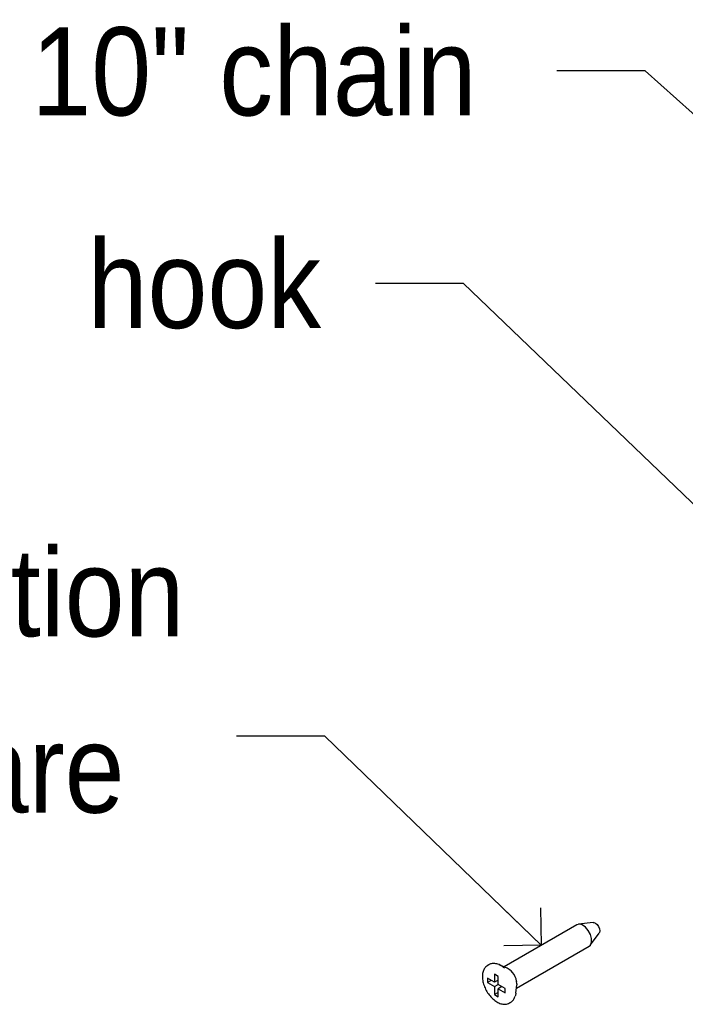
# Model space of a CAD drawing. Header units: inches. Extents: x 0.2 to 47.8, y 0.2 to 35.8.
# Tile 11 of 17: x 31.1 to 34.9, y 17.8 to 23.4. Entities that reach past the tile are written whole.
import ezdxf

# ---------------------------------------------------------------- set-up
doc = ezdxf.new("R2010")
doc.units = ezdxf.units.IN
doc.header["$MEASUREMENT"] = 0
doc.linetypes.add('SLD-Solid', pattern=[0])
doc.layers.add('NOTES', color=1, linetype='SLD-Solid')
doc.styles.add('SLDTEXTSTYLE1', font='GOTHIC.TTF', dxfattribs={"width": 0.913})
doc.styles.get("Standard").update_dxf_attribs({"font": 'GOTHIC.TTF'})
doc.dimstyles.new('SLDDIMSTYLE2', dxfattribs={"dimtxt": 0.18, "dimasz": 0.3, "dimexe": 0, "dimexo": 0.0625, "dimgap": 0, "dimtad": 0, "dimtih": 1, "dimtoh": 1, "dimdec": 0, "dimrnd": 1e-09, "dimzin": 0, "dimdsep": 46, "dimlunit": 5, "dimtxsty": 'Standard', "dimblk1": 'OPEN90', "dimblk2": 'OPEN90', "dimsah": 1, "dimcen": 0.09, "dimadec": 0, "dimazin": 0, "dimtfac": 0.3, "dimtdec": 0, "dimtofl": 0, "dimtmove": 0, "dimatfit": 3, "dimldrblk": 'OPEN90', "dimfxl": 0, "dimfrac": 2, "dimtolj": 1, "dimtzin": 0, "dimarcsym": 0})

# ---------------------------------------------------------------- blocks, each defined once
blk = doc.blocks.new('SW_NOTE_0_4')
at = {"layer": 'NOTES', "color": 0, "char_height": 0.5, "attachment_point": 1, "style": 'SLDTEXTSTYLE1'}
for s, insert in [('installation ', (-3.1809, 1.0655)), ('hardware', (-3.1809, 0.0655))]:
    blk.add_mtext(s, dxfattribs=dict(at, insert=insert))
blk = doc.blocks.new('_Open90')
at = {"color": 0, "linetype": 'ByBlock', "lineweight": -2}
for p, q in [((-0.5, 0.5), (0, 0)), ((0, 0), (-1, 0)), ((0, 0), (-0.5, -0.5))]:
    blk.add_line(p, q, dxfattribs=at)

msp = doc.modelspace()

# ---------------------------------------------------------------- linework, layer by layer
at = {"color": 7, "linetype": 'SLD-Solid', "lineweight": 25}
for p, q in [((34.2601933, 18.2810871), (33.8476366, 18.0429231)), ((34.3529848, 18.2936599), (34.2697697, 18.2841827)), ((34.3376573, 18.1665851), (34.3874787, 18.2339082)), ((33.9176309, 17.9216763), (34.3301876, 18.1598402)), ((33.7600533, 18.0541372), (33.7561484, 18.0518829)), ((33.8645181, 18.035593), (33.8207648, 18.0545911)), ((33.8143579, 17.9882049), (33.7931446, 18.000451)), ((33.7931446, 18.000451), (33.7931446, 17.955133)), ((33.8143579, 17.9428869), (33.8143579, 17.9882049)), ((33.8772434, 18.0278278), (33.8795207, 18.0258226)), ((33.8795207, 18.0258226), (33.8801188, 18.0255539)), ((33.7931446, 17.955133), (33.7539002, 17.9777883)), ((33.7539002, 17.9777883), (33.7539002, 17.9532921)), ((33.7751169, 17.9655402), (33.7539002, 17.9532921)), ((33.7539002, 17.9532921), (33.7931446, 17.9306368)), ((33.8143579, 17.9673791), (33.7931446, 17.955133)), ((33.7931446, 17.9306368), (33.8143613, 17.9428849)), ((33.7931446, 17.9306368), (33.7931446, 17.8853188)), ((33.8536023, 17.9202316), (33.8143579, 17.9428869)), ((33.8355745, 17.9306388), (33.8143579, 17.9183907)), ((33.914297, 17.892571), (33.9197253, 17.939961)), ((33.9188315, 17.9585015), (33.9187651, 17.9578493)), ((33.9187651, 17.9578493), (33.9193632, 17.9548742)), ((33.9201019, 17.9467811), (33.9197253, 17.939961)), ((33.8143579, 17.8975649), (33.7931446, 17.8853188)), ((33.7931446, 17.8853188), (33.8143579, 17.8730726)), ((33.8143579, 17.8730726), (33.8143579, 17.9183907)), ((33.8143579, 17.9183907), (33.8536023, 17.8957353)), ((33.8536023, 17.8957353), (33.8536023, 17.9202316)), ((33.8796384, 17.8379689), (33.8835432, 17.8402231))]:
    msp.add_line(p, q, dxfattribs=at)
at = {"color": 7, "linetype": 'SLD-Solid', "lineweight": 25, "flags": 128}
for points in [[(34.3301876, 18.1598402), (34.3372741, 18.1660796), (34.3438451, 18.1818732), (34.3438451, 18.2028786), (34.3372741, 18.226259), (34.3250194, 18.2488568), (34.3087361, 18.2676198), (34.2906234, 18.2800142), (34.2731275, 18.2843659), (34.2601933, 18.2810871)], [(34.3529848, 18.2936599), (34.3562767, 18.2936715), (34.3659011, 18.2903262), (34.3755256, 18.2825594), (34.3836848, 18.2715537), (34.3891366, 18.2589845), (34.391051, 18.2467654), (34.3891366, 18.2367566), (34.3874787, 18.2339082)], [(33.914297, 17.892571), (33.9118254, 17.8797945), (33.9112813, 17.8779621)]]:
    msp.add_lwpolyline(points, dxfattribs=at)
at = {"color": 7, "linetype": 'SLD-Solid', "lineweight": 25}
for centre, radius, start, end in [((33.7713208, 17.9448798), 0.1203382, 49.7876696, 65.7401911), ((33.8165913, 17.9437978), 0.1035536, 1.6508685, 62.4307226), ((33.8253088, 17.9592009), 0.0860631, 50.4420846, 52.8827523), ((33.8339471, 17.9442065), 0.0860797, 7.1188699, 9.5592233)]:
    msp.add_arc(centre, radius, start, end, dxfattribs=at)
for points, knots in [([(33.7559653, 18.0507032), (33.7520539, 18.048416), (33.7422713, 18.0426957), (33.7320967, 18.026667), (33.7256643, 18.0074963), (33.7250008, 17.9933995), (33.7247078, 17.987175)], [0, 0, 0, 0, 0.1905725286, 0.4766221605, 0.7689026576, 1, 1, 1, 1]), ([(33.8499795, 18.035773), (33.843744, 18.0406624), (33.8298545, 18.0515532), (33.8076974, 18.0603083), (33.7856965, 18.062471), (33.7688764, 18.0597458), (33.7613298, 18.0541069), (33.7590638, 18.0524138)], [0, 0, 0, 0, 0.210702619, 0.469330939, 0.694349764, 0.908224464, 1, 1, 1, 1]), ([(33.7247078, 17.987175), (33.7248848, 17.982306), (33.7253902, 17.9684038), (33.7308019, 17.9441416), (33.7422048, 17.9156533), (33.7582426, 17.8888665), (33.7778918, 17.8654115), (33.8001996, 17.8467295), (33.823358, 17.8345155), (33.8457151, 17.8297015), (33.8646987, 17.8305429), (33.8743659, 17.836106), (33.8782199, 17.8383238)], [0, 0, 0, 0, 0.060427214, 0.172531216, 0.284268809, 0.395801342, 0.507743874, 0.620704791, 0.735516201, 0.838558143, 0.935638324, 1, 1, 1, 1]), ([(33.8831506, 17.8410838), (33.8853304, 17.8420479), (33.8937517, 17.8457723), (33.9038036, 17.8581831), (33.9084627, 17.8706452), (33.9106334, 17.8764512)], [0, 0, 0, 0, 0.15721434, 0.607345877, 1, 1, 1, 1])]:
    msp.add_open_spline(points, degree=3, knots=knots, dxfattribs=at)

# ---------------------------------------------------------------- block references
at = {"layer": 'NOTES'}
msp.add_blockref('SW_NOTE_0_4', (32.3305968, 19.3516314), dxfattribs=at)

# ---------------------------------------------------------------- texts
at = {"layer": 'NOTES', "char_height": 0.5, "attachment_point": 1, "style": 'SLDTEXTSTYLE1'}
for s, insert in [('10" chain', (31.1667583, 23.3724724)), ('hook', (31.4859251, 22.1663259))]:
    msp.add_mtext(s, dxfattribs=dict(at, insert=insert))

# ---------------------------------------------------------------- leaders
at = {"layer": 'NOTES'}
for points in [[(38.0127251, 20.1111669), (34.6471697, 23.1256634), (34.1471697, 23.1256634)], [(35.6273546, 19.9893408), (33.6174987, 21.9194094), (33.1174987, 21.9194094)], [(34.0585594, 18.1646863), (32.8305968, 19.3516314), (32.3305968, 19.3516314)]]:
    msp.add_leader(points, dimstyle='SLDDIMSTYLE2', dxfattribs=at)

doc.saveas('drawing.dxf')
